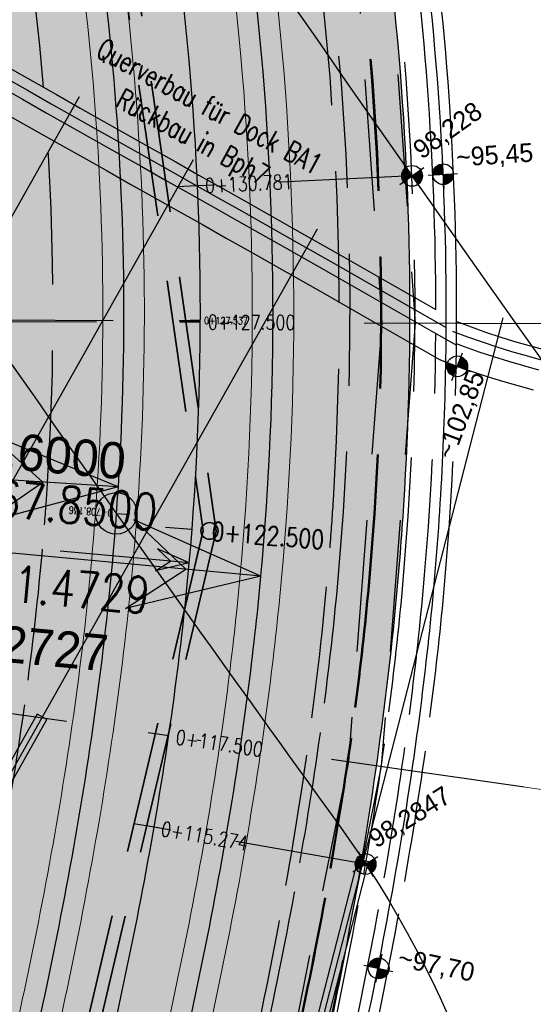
# Model space of a CAD drawing. Header units: metres. Extents: x 3458045 to 3462392, y 5482308 to 5484762.
# Tile 69 of 256: x 3459784 to 3459797, y 5483500 to 5483524. Entities that reach past the tile are written whole.
import ezdxf
from ezdxf.enums import TextEntityAlignment as Align

# ---------------------------------------------------------------- set-up
doc = ezdxf.new("R2010")
doc.units = ezdxf.units.M
for name, pattern in [('AUSGEZOGEN', [2, 1, 1]), ('STRICHPUNKT2', [12.7, 6.35, -3.175, 0, -3.175]), ('VERDECKT2', [4.7625, 3.175, -1.5875])]:
    doc.linetypes.add(name, pattern=pattern)
doc.layers.get('0').update_dxf_attribs({"linetype": 'CONTINUOUS'})
for name, color, linetype in [('SP_ACHSE_8559', 7, 'CONTINUOUS'), ('SP_ACHSE_8901', 7, 'CONTINUOUS'), ('SP_ACHSE_8911', 7, 'CONTINUOUS'), ('SP_AXIS', 7, 'CONTINUOUS'), ('SP_BAUGRUBE-ANKER', 211, 'AUSGEZOGEN'), ('SP_BAUGRUBE-TEXT', 210, 'AUSGEZOGEN'), ('SP_BAUGRUBE-VERBAU', 210, 'AUSGEZOGEN'), ('SP_Blockfugen', 2, 'STRICHPUNKT2'), ('SP_Entwässerung', 170, 'VERDECKT2'), ('SP_SOLID_Tunnelsohle_L7+8', 254, 'CONTINUOUS'), ('SP_StadtbahnFluchtweg', 1, 'CONTINUOUS'), ('SP_TrogTunnel-Bautoleranz', 160, 'VERDECKT2'), ('SP_Tunnelwand-POLYGONAL', 80, 'VERDECKT2'), ('SP_Tunnelwand_L7+8', 2, 'VERDECKT2'), ('SP_Vb_Planung', 10, 'CONTINUOUS'), ('SP_Verbau', 212, 'CONTINUOUS'), ('SP_VERM', 1, 'CONTINUOUS'), ('SP_VERM-VA-B44', 150, 'CONTINUOUS'), ('T__AXIS', 3, 'CONTINUOUS')]:
    doc.layers.add(name, color=color, linetype=linetype)
doc.layers.add('SP_HILF', color=6, linetype='CONTINUOUS', plot=False)
doc.styles.add('K_ISOCP', font='k_isocp.shx')
doc.styles.add('SIMPLEX8', font='simplexd.shx', dxfattribs={"width": 0.8})
doc.styles.add('SP_F', font='romans.shx', dxfattribs={"width": 0.7, "bigfont": 'sp_f.shx'})
doc.linetypes.add('EISENBAHN', pattern='A,0.15,[130,ltypeshp.shx,S=0.25,R=0,X=0,Y=0],0.15', length=0.3)
doc.linetypes.add('ZICKZACK', pattern='A,0.00254,-5.08,[131,ltypeshp.shx,S=5.08,R=0,X=-5.08,Y=0],-10.16,[131,ltypeshp.shx,S=5.08,R=180,X=5.08,Y=0],-5.08', length=20.32254)

# ---------------------------------------------------------------- blocks, each defined once
blk = doc.blocks.new('kmr_li')
at = {"color": 1, "linetype": 'Continuous'}
blk.add_line((0, 0), (0, 3.5714), dxfattribs=at)
at = {"color": 1}
for p, q in [((0, 0), (-0.3062, 0.9075)), ((-0.3062, 0.9075), (0, 0.5188)), ((0, 0), (0.3062, 0.9075)), ((0.3062, 0.9075), (0, 0.5188))]:
    blk.add_line(p, q, dxfattribs=at)
at = {"color": 1, "linetype": 'Continuous', "style": 'K_ISOCP'}
blk.add_attdef('STATION', text='', height=1, rotation=270.00006, dxfattribs=at).set_placement((0, 4.404), align=Align.MIDDLE_RIGHT)
blk.add_attdef('PARAUL', text='', height=1, rotation=270.00006, dxfattribs=at).set_placement((-0.5, 1), align=Align.TOP_RIGHT)
blk.add_attdef('PARAOL', text='', height=1, rotation=270.00006, dxfattribs=at).set_placement((0.5, 1), align=Align.BOTTOM_RIGHT)
blk = doc.blocks.new('kmr_re')
at = {"color": 1}
for p, q in [((0, 0), (-0.306221, -0.907473)), ((0, 0), (0.306221, -0.907473)), ((-0.306221, -0.907473), (0, -0.51875)), ((0.306221, -0.907473), (0, -0.51875))]:
    blk.add_line(p, q, dxfattribs=at)
at = {"color": 1, "linetype": 'Continuous'}
blk.add_line((0, 0), (0, -3.57143), dxfattribs=at)
at = {"color": 1, "linetype": 'Continuous', "style": 'K_ISOCP'}
blk.add_attdef('PARAUL', text='', height=1, rotation=270.0000584, dxfattribs=at).set_placement((-0.5, -1), align=Align.TOP_LEFT)
blk.add_attdef('PARAOL', text='', height=1, rotation=270.0000584, dxfattribs=at).set_placement((0.5, -1), align=Align.BOTTOM_LEFT)
blk.add_attdef('STATION', text='', height=1, rotation=270.0000584, dxfattribs=at).set_placement((0, -3.57143), align=Align.MIDDLE_LEFT)
blk = doc.blocks.new('kmr_i')
at = {"color": 1, "linetype": 'Continuous'}
blk.add_line((0, 0), (0, 1.416438), dxfattribs=at)
at = {"color": 1, "linetype": 'Continuous', "style": 'SIMPLEX8', "width": 0.8}
blk.add_attdef('STATION', text='', height=1, rotation=270.0000584, dxfattribs=at).set_placement((0, -0.50985), align=Align.MIDDLE_LEFT)
blk = doc.blocks.new('SOF_BEMSTR2')
at = {"color": 0, "linetype": 'ByBlock', "lineweight": -2}
for p, q in [((0, -20), (0, 8.5)), ((3.535, 3.535), (-3.535, -3.535)), ((-5, 0), (5, 0))]:
    blk.add_line(p, q, dxfattribs=at)
blk = doc.blocks.new('SOFI-HK', base_point=(0, 0.000969))
at = {"color": 0, "linetype": 'Continuous'}
for p, q in [((0, 0.139982), (0, -0.138069)), ((-0.145258, 0.000969), (0.139135, 0.000969))]:
    blk.add_line(p, q, dxfattribs=at)
at = {"color": 0, "linetype": 'Continuous', "const_width": 0.1}
for points in [[(0, 0.050969, 0.414214), (-0.05, 0.000969)], [(0.05, 0.000969, -0.414214), (0, -0.049031)]]:
    blk.add_lwpolyline(points, format="xyb", dxfattribs=at)
at = {"color": 0, "linetype": 'Continuous'}
blk.add_circle((0, 0.000969), 0.1, dxfattribs=at)
blk = doc.blocks.new('A$C288940E1')
at = {"layer": 'SP_Verbau'}
blk.add_line((0, 0), (-10.404, -4.692), dxfattribs=at)
blk.add_lwpolyline([(-10.435, -4.623), (-10.373, -4.76), (-6.905, -3.196), (-6.967, -3.059)], close=True, dxfattribs=at)

msp = doc.modelspace()

# ---------------------------------------------------------------- hatches: boundary and pattern name
at = {"layer": 'SP_SOLID_Tunnelsohle_L7+8'}
h = msp.add_hatch(color=256, dxfattribs=at)
h.dxf.hatch_style = 1
edge = h.paths.add_edge_path()
edge.add_arc((3458857.4544, 5483747.0655), 967.062, 344.1575234, 344.3872259)
edge.add_arc((3459473.9441, 5483574.7903), 326.954, 344.387226, 345.076333)
edge.add_arc((3459597.6475, 5483541.8207), 198.9324, 345.076333, 346.224846)
edge.add_arc((3459650.9358, 5483528.7563), 144.066, 346.224846, 347.832764)
edge.add_arc((3459680.7324, 5483522.3319), 113.5846, 347.832764, 349.90022)
edge.add_arc((3459699.8308, 5483518.93), 94.1856, 349.90022, 352.417547)
edge.add_arc((3459713.0579, 5483517.1693), 80.8418, 352.417547, 355.414439)
edge.add_arc((3459719.6894, 5483516.5932), 74.1855, 355.448462, 356.346692)
edge.add_arc((3459720.9584, 5483516.5061), 72.9136, 356.351432, 375.12014)
edge.add_arc((3459716.6802, 5483515.3015), 77.3579, 15.154925, 18.396868)
edge.add_arc((3459706.2115, 5483511.8197), 88.3904, 18.396868, 21.208821)
edge.add_arc((3459692.0649, 5483506.3301), 103.5648, 21.208821, 23.581379)
edge.add_arc((3459671.7932, 5483497.4815), 125.6835, 23.581379, 25.512141)
edge.add_arc((3459639.9853, 5483482.3016), 160.928, 25.512141, 27.001116)
edge.add_arc((3459718.8773, 5483524.65), 71.4345, 25.465137, 28.775179)
edge.add_arc((3459376.7002, 5483342.4929), 459.0716, 28.144677, 28.653199)
edge.add_arc((3459249.8469, 5483273.6151), 603.4176, 28.6167245, 28.7545471)
edge.add_line((3459778.8562, 5483563.8942), (3459778.5506, 5483564.8679))
edge.add_arc((3459246.486, 5483271.2535), 607.7024, 28.8916589, 28.9859415)
edge.add_line((3459778.0667, 5483565.7431), (3459768.6807, 5483560.5519))
edge.add_arc((3460160.896, 5483776.6646), 447.8142, 208.854995, 208.982431)
edge.add_line((3459769.1624, 5483559.6801), (3459769.8148, 5483558.9069))
edge.add_arc((3459249.8406, 5483273.6102), 593.0999, 28.6168449, 28.7524621, ccw=False)
edge.add_arc((3459440.8442, 5483377.5455), 375.6491, 28.04865, 28.653818, ccw=False)
edge.add_arc((3459582.0854, 5483452.7987), 215.6113, 27.001109, 28.04865, ccw=False)
edge.add_arc((3459639.9853, 5483482.3016), 150.628, 25.512141, 27.001109, ccw=False)
edge.add_arc((3459671.7932, 5483497.4815), 115.3835, 23.581379, 25.512141, ccw=False)
edge.add_arc((3459692.0649, 5483506.3301), 93.2648, 21.20882, 23.581379, ccw=False)
edge.add_arc((3459706.2115, 5483511.8197), 78.0904, 18.3967, 21.20882, ccw=False)
edge.add_arc((3459716.6813, 5483515.3019), 67.0567, 15.1549, 18.3967, ccw=False)
edge.add_arc((3459720.9787, 5483516.5082), 62.5934, -3.878778, 15.117461, ccw=False)
edge.add_arc((3459719.7195, 5483516.591), 63.8553, 355.448275, 356.123471, ccw=False)
edge.add_arc((3459713.1809, 5483517.1562), 70.4182, 352.431338, 355.41208, ccw=False)
edge.add_arc((3459699.8288, 5483518.9303), 83.8876, 349.900073, 352.431338, ccw=False)
edge.add_arc((3459680.7324, 5483522.3319), 103.2847, 347.832763, 349.900073, ccw=False)
edge.add_arc((3459650.9358, 5483528.7563), 133.766, 346.224846, 347.832763, ccw=False)
edge.add_arc((3459597.6475, 5483541.8207), 188.6324, 345.076333, 346.224846, ccw=False)
edge.add_arc((3459473.9441, 5483574.7903), 316.654, 344.387226, 345.076333, ccw=False)
edge.add_arc((3458857.4544, 5483747.0655), 956.762, 344.1575234, 344.3872258, ccw=False)
edge.add_line((3459777.8746, 5483485.8757), (3459768.1652, 5483451.5731))
edge.add_arc((3460235.8213, 5483318.7283), 486.1584, 164.142005, 164.465842)
edge.add_arc((3459925.9207, 5483404.8704), 164.5082, 164.465842, 165.436874)
edge.add_arc((3459863.548, 5483421.0744), 100.065, 165.436874, 167.055656)
edge.add_arc((3459836.6312, 5483427.2611), 72.4464, 167.055656, 169.321948)
edge.add_arc((3459825.5145, 5483429.4052), 61.1249, 169.36621, 170.436557)
edge.add_arc((3459822.8296, 5483429.8673), 58.4005, 170.446005, 171.374328)
edge.add_arc((3459822.827, 5483429.8675), 58.3979, 171.374105, 181.27373)
edge.add_line((3459764.4435, 5483428.5694), (3459763.7283, 5483428.5535))
edge.add_line((3459763.7283, 5483428.5535), (3459765.1423, 5483424.2417))
edge.add_line((3459765.1423, 5483424.2417), (3459773.0292, 5483411.4442))
edge.add_line((3459773.0292, 5483411.4442), (3459778.948, 5483417.0189))
edge.add_line((3459778.948, 5483417.0189), (3459775.6909, 5483420.4769))
edge.add_arc((3459821.7364, 5483429.9486), 47.0096, 170.06678, 191.62372, ccw=False)
edge.add_arc((3459825.0894, 5483429.4811), 50.3931, 169.37086, 170.20087, ccw=False)
edge.add_arc((3459836.6312, 5483427.2611), 62.1464, 167.055656, 169.321948, ccw=False)
edge.add_arc((3459863.548, 5483421.0744), 89.765, 165.436867, 167.055656, ccw=False)
edge.add_arc((3459925.9216, 5483404.8701), 154.2091, 164.465124, 165.436867, ccw=False)
edge.add_arc((3460237.4715, 5483318.2654), 477.5722, 164.141522, 164.465124, ccw=False)
edge.add_line((3459778.0759, 5483448.7679), (3459787.7833, 5483483.0639))

# ---------------------------------------------------------------- linework, layer by layer
at = {"layer": 'SP_ACHSE_8559'}
msp.add_lwpolyline([(3459737.3759, 5483588.9167, -0.0013218), (3459741.9888, 5483581.4736, -0.0004406), (3459746.5755, 5483574.0144, 0.000357), (3459752.2355, 5483564.8071, 0.0010709), (3459757.9218, 5483555.616, 0.0017848), (3459763.6606, 5483546.4576, 0.0024988), (3459769.4775, 5483537.3487, 0.0032127), (3459775.3981, 5483528.3069, 0.0012042), (3459777.3589, 5483525.3707, 0.00909), (3459792.1443, 5483504.1891, -0.6236806), (3459771.1027, 5483464.5224, -0.1187391)], format="xyb", dxfattribs=at)
at = {"layer": 'SP_ACHSE_8901'}
msp.add_lwpolyline([(3459663.5917, 5483703.287, -0.0763528), (3459773.4733, 5483559.3038, -0.0026415), (3459775.3741, 5483555.7812, -0.0045692), (3459777.2239, 5483552.2315, -0.0064969), (3459778.9947, 5483548.6418, -0.0084247), (3459780.6575, 5483545.0009, -0.0103526), (3459782.1824, 5483541.3003, -0.0122805), (3459783.5383, 5483537.5346, -0.0141346), (3459784.6877, 5483533.7213, -0.0820775), (3459786.8382, 5483512.3056, -0.0039193), (3459786.7627, 5483511.2537, -0.0130302), (3459786.3551, 5483507.4265, -0.0110254), (3459785.7638, 5483503.6231, -0.0090206), (3459785.0205, 5483499.8464, -0.007016), (3459784.1565, 5483496.0954, -0.0050114), (3459783.2025, 5483492.3662, -0.0030068), (3459782.1889, 5483488.6527, -0.0010023), (3459781.1454, 5483484.9475), (3459771.4367, 5483450.6471, 0.0014127)], format="xyb", dxfattribs=at)
at = {"layer": 'SP_ACHSE_8911'}
msp.add_lwpolyline([(3459779.9669, 5483401.3496, -0.1898543), (3459772.019, 5483438.2528, -0.0048267), (3459772.1981, 5483439.2782, -0.0102194), (3459772.7329, 5483441.8661, -0.0072994), (3459773.3582, 5483444.4337, -0.0043796), (3459774.0432, 5483446.9861, -0.0014599), (3459774.758, 5483449.5304), (3459784.8281, 5483485.1076, 0.0010135), (3459785.8599, 5483488.7717, 0.0030406), (3459786.8619, 5483492.4439, 0.0050678), (3459787.8042, 5483496.1319, 0.0070949), (3459788.6565, 5483499.8416, 0.0091222), (3459789.3881, 5483503.5769, 0.0111495), (3459789.9676, 5483507.3387, 0.0096243), (3459790.2818, 5483510.1571, 0.0966281), (3459787.5873, 5483536.6729, 0.005752), (3459787.0914, 5483538.2453, 0.0123927), (3459785.7657, 5483541.9647, 0.0104385), (3459784.2716, 5483545.6199, 0.0084844), (3459782.6402, 5483549.216, 0.0065303), (3459780.9016, 5483552.7616, 0.0045764), (3459779.0846, 5483556.2677, 0.0026224), (3459777.2173, 5483559.7474, 0.0769413), (3459666.0197, 5483705.8087)], format="xyb", dxfattribs=at)
at = {"layer": 'SP_AXIS'}
for points in [[(3459779.9669, 5483401.3496, -0.1898543), (3459772.019, 5483438.2528, -0.0048267), (3459772.1981, 5483439.2782, -0.0102194), (3459772.7329, 5483441.8661, -0.0072994), (3459773.3582, 5483444.4337, -0.0043796), (3459774.0432, 5483446.9861, -0.0014599), (3459774.758, 5483449.5304), (3459784.8281, 5483485.1076, 0.0010135), (3459785.8599, 5483488.7717, 0.0030406), (3459786.8619, 5483492.4439, 0.0050678), (3459787.8042, 5483496.1319, 0.0070949), (3459788.6565, 5483499.8416, 0.0091222), (3459789.3881, 5483503.5769, 0.0111495), (3459789.9676, 5483507.3387, 0.0096243), (3459790.2818, 5483510.1571, 0.0966281), (3459787.5873, 5483536.6729, 0.005752), (3459787.0914, 5483538.2453, 0.0123927), (3459785.7657, 5483541.9647, 0.0104385), (3459784.2716, 5483545.6199, 0.0084844), (3459782.6402, 5483549.216, 0.0065303), (3459780.9016, 5483552.7616, 0.0045764), (3459779.0846, 5483556.2677, 0.0026224), (3459777.2173, 5483559.7474, 0.0769413), (3459666.0197, 5483705.8087)], [(3459663.5917, 5483703.287, -0.0763528), (3459773.4733, 5483559.3038, -0.0026415), (3459775.3741, 5483555.7812, -0.0045692), (3459777.2239, 5483552.2315, -0.0064969), (3459778.9947, 5483548.6418, -0.0084247), (3459780.6575, 5483545.0009, -0.0103526), (3459782.1824, 5483541.3003, -0.0122805), (3459783.5383, 5483537.5346, -0.0141346), (3459784.6877, 5483533.7213, -0.0820775), (3459786.8382, 5483512.3056, -0.0039193), (3459786.7627, 5483511.2537, -0.0130302), (3459786.3551, 5483507.4265, -0.0110254), (3459785.7638, 5483503.6231, -0.0090206), (3459785.0205, 5483499.8464, -0.007016), (3459784.1565, 5483496.0954, -0.0050114), (3459783.2025, 5483492.3662, -0.0030068), (3459782.1889, 5483488.6527, -0.0010023), (3459781.1454, 5483484.9475), (3459771.4367, 5483450.6471, 0.0014127)], [(3459751.0056, 5483586.8549, -0.0004357), (3459755.6442, 5483579.3114, 0.0003596), (3459761.2625, 5483570.1726, 0.0010789), (3459766.9071, 5483561.05, 0.0017982), (3459772.6041, 5483551.96, 0.0025175), (3459778.3793, 5483542.9196, 0.0032367), (3459784.2581, 5483533.9462, 0.0012132), (3459786.2052, 5483531.0326, 0.0550745), (3459885.4353, 5483413.6014, -0.0246156), (3459912.6205, 5483385.1364, -0.0008768), (3459913.5588, 5483384.0479, -0.0037507), (3459918.2074, 5483378.5492, -0.002679), (3459922.785, 5483372.9911, -0.0016074), (3459927.3148, 5483367.3939, -0.0005358), (3459931.8205, 5483361.7774, 0.0005358), (3459936.3262, 5483356.161, 0.0009761), (3459939.4013, 5483352.3529, 0.0064816), (3459955.9914, 5483332.4309), (3459959.947, 5483327.8043)]]:
    msp.add_lwpolyline(points, format="xyb", dxfattribs=at)
at = {"layer": 'SP_BAUGRUBE-VERBAU', "linetype": 'ZICKZACK', "ltscale": 0.2, "flags": 128}
for points in [[(3459745.6584, 5483654.4313), (3459818.3908, 5483545.3716), (3459818.6013, 5483545.0496), (3459818.7986, 5483544.7347), (3459818.99, 5483544.4163), (3459819.1753, 5483544.0942), (3459819.3545, 5483543.7688), (3459819.5275, 5483543.44), (3459819.6943, 5483543.108), (3459819.8548, 5483542.7729), (3459820.009, 5483542.4348), (3459820.1568, 5483542.0939), (3459820.2981, 5483541.7503), (3459820.4329, 5483541.4041), (3459820.5612, 5483541.0554), (3459820.6829, 5483540.7043), (3459820.7979, 5483540.351), (3459820.9062, 5483539.9956), (3459821.0078, 5483539.6383), (3459821.1027, 5483539.279), (3459821.1908, 5483538.9181), (3459821.272, 5483538.5555), (3459821.3464, 5483538.1915), (3459821.414, 5483537.8261), (3459821.4746, 5483537.4596), (3459821.5283, 5483537.0919), (3459821.5751, 5483536.7233), (3459821.6149, 5483536.3539), (3459821.6477, 5483535.9838), (3459821.6735, 5483535.6132), (3459821.6924, 5483535.2421), (3459821.7042, 5483534.8708), (3459821.7091, 5483534.4992), (3459821.7069, 5483534.1277), (3459821.6978, 5483533.7563), (3459821.6816, 5483533.3851), (3459821.6585, 5483533.0143), (3459821.6283, 5483532.6439), (3459821.5912, 5483532.2742), (3459821.5471, 5483531.9053), (3459821.4961, 5483531.5373), (3459821.4381, 5483531.1703), (3459821.3732, 5483530.8045), (3459821.3015, 5483530.4399), (3459821.2228, 5483530.0768), (3459821.1374, 5483529.7152), (3459821.0451, 5483529.3553), (3459820.9461, 5483528.9972), (3459820.8403, 5483528.641), (3459820.7279, 5483528.2869), (3459820.6088, 5483527.935), (3459820.483, 5483527.5853), (3459820.3507, 5483527.2381), (3459820.2119, 5483526.8935), (3459820.0666, 5483526.5515), (3459819.9149, 5483526.2124), (3459819.7568, 5483525.8761), (3459819.5924, 5483525.5429), (3459819.4218, 5483525.2129), (3459819.2449, 5483524.8861), (3459819.0619, 5483524.5628), (3459818.8729, 5483524.2429), (3459818.6779, 5483523.9267), (3459818.4769, 5483523.6142), (3459818.2701, 5483523.3055), (3459818.0575, 5483523.0008), (3459817.8392, 5483522.7001), (3459817.6152, 5483522.4037), (3459817.3857, 5483522.1115), (3459817.1508, 5483521.8237), (3459816.9104, 5483521.5403), (3459816.6648, 5483521.2616), (3459816.4139, 5483520.9875), (3459816.158, 5483520.7182), (3459815.8969, 5483520.4538), (3459815.631, 5483520.1943), (3459815.3602, 5483519.9399), (3459815.0847, 5483519.6907), (3459814.8045, 5483519.4467), (3459814.5197, 5483519.208), (3459814.2305, 5483518.9747), (3459813.937, 5483518.7469), (3459813.6392, 5483518.5248), (3459813.3373, 5483518.3082), (3459813.0313, 5483518.0974), (3459812.7214, 5483517.8924), (3459812.4078, 5483517.6933), (3459812.0904, 5483517.5001), (3459811.7694, 5483517.3129), (3459811.445, 5483517.1319), (3459811.1172, 5483516.9569), (3459810.7862, 5483516.7882), (3459810.452, 5483516.6258), (3459810.1148, 5483516.4697), (3459809.7748, 5483516.32), (3459809.432, 5483516.1767), (3459809.0865, 5483516.0399), (3459808.7386, 5483515.9096), (3459808.3882, 5483515.7859), (3459808.0356, 5483515.6689), (3459807.6808, 5483515.5585), (3459807.324, 5483515.4548), (3459806.9653, 5483515.3579), (3459806.6049, 5483515.2678), (3459806.2428, 5483515.1844), (3459805.8792, 5483515.108), (3459805.5143, 5483515.0383), (3459805.1481, 5483514.9756), (3459804.7807, 5483514.9198), (3459804.4124, 5483514.8709), (3459804.0432, 5483514.829), (3459803.6733, 5483514.7941), (3459803.3028, 5483514.7661), (3459802.9319, 5483514.7451), (3459802.5606, 5483514.7311), (3459802.1891, 5483514.7241), (3459801.8176, 5483514.7242), (3459801.4461, 5483514.7312), (3459801.0748, 5483514.7452), (3459800.7039, 5483514.7663), (3459800.3334, 5483514.7943), (3459799.9635, 5483514.8293), (3459799.5943, 5483514.8713), (3459799.226, 5483514.9202), (3459798.8587, 5483514.976), (3459798.4925, 5483515.0388), (3459798.1275, 5483515.1085), (3459797.7639, 5483515.185), (3459797.4019, 5483515.2684), (3459797.0414, 5483515.3586), (3459796.6828, 5483515.4556), (3459796.326, 5483515.5593), (3459795.9712, 5483515.6697), (3459795.6186, 5483515.7868), (3459795.2683, 5483515.9105), (3459794.9203, 5483516.0408), (3459794.9048, 5483516.047)], [(3459782.4428, 5483523.1172), (3459782.9553, 5483522.8232), (3459783.5217, 5483522.4995), (3459784.0894, 5483522.1762), (3459784.658, 5483521.8533), (3459785.2294, 5483521.5298), (3459785.7997, 5483521.2074), (3459786.371, 5483520.8852), (3459786.943, 5483520.5628), (3459787.5159, 5483520.2403), (3459788.0895, 5483519.9176), (3459788.6637, 5483519.5945), (3459789.2385, 5483519.2709), (3459789.8139, 5483518.9467), (3459790.3897, 5483518.6219), (3459790.9684, 5483518.2948), (3459792.1476, 5483517.6263), (3459793.3266, 5483516.955), (3459794.7463, 5483516.143)]]:
    msp.add_lwpolyline(points, dxfattribs=at)
at = {"layer": 'SP_BAUGRUBE-VERBAU', "linetype": 'ZICKZACK', "ltscale": 0.2}
msp.add_lwpolyline([(3459794.7443, 5483515.8551, 0.0758382), (3459791.5833, 5483537.8824, 0.005752), (3459791.0583, 5483539.5469, 0.0123927), (3459789.6624, 5483543.4634, 0.0104385), (3459788.1024, 5483547.2799, 0.0084844), (3459786.4125, 5483551.0051, 0.0065303), (3459784.6258, 5483554.6486, 0.0045785), (3459782.7727, 5483558.2243, -0.0132202), (3459780.8857, 5483561.8822, 0.0174348), (3459778.7044, 5483566.1385, 0.0174348)], format="xyb", dxfattribs=at)
at = {"layer": 'SP_BAUGRUBE-VERBAU'}
for points in [[(3459794.9929, 5483515.7122, 0.076316), (3459791.8226, 5483537.9549, 0.005752), (3459791.2958, 5483539.6248, 0.0123927), (3459789.8958, 5483543.5531, 0.0104385), (3459788.3318, 5483547.3793, 0.0084844), (3459786.6383, 5483551.1122, 0.0065303), (3459784.8488, 5483554.7616, 0.0045807), (3459782.9927, 5483558.343, -0.013222), (3459781.1114, 5483561.9897, 0.0174298), (3459778.9228, 5483566.2602, 0.0174298)], [(3459794.4971, 5483516.5735, 0.0733897), (3459791.344, 5483537.81, 0.005752), (3459790.8207, 5483539.469, 0.0123927), (3459789.4291, 5483543.3736, 0.0104385), (3459787.873, 5483547.1805, 0.0084844), (3459786.1866, 5483550.8979, 0.0065303), (3459784.4028, 5483554.5356, 0.0045764), (3459782.5527, 5483558.1055, -0.0132185), (3459780.66, 5483561.7748, 0.0174399), (3459778.486, 5483566.0168, 0.0011854)]]:
    msp.add_lwpolyline(points, format="xyb", dxfattribs=at)
for points in [[(3459779.1883, 5483524.1414), (3459780.3183, 5483523.4799), (3459781.4524, 5483522.8221), (3459782.0162, 5483522.4972), (3459782.5826, 5483522.1723), (3459783.1501, 5483521.848), (3459783.7186, 5483521.5243), (3459784.2881, 5483521.2009), (3459784.8598, 5483520.8772), (3459785.4307, 5483520.5545), (3459786.0024, 5483520.232), (3459786.5749, 5483519.9094), (3459787.148, 5483519.5868), (3459787.7217, 5483519.264), (3459788.2959, 5483518.9408), (3459788.8706, 5483518.6173), (3459789.4458, 5483518.2933), (3459790.0212, 5483517.9686), (3459790.599, 5483517.6421), (3459791.7772, 5483516.9742), (3459792.9549, 5483516.3036), (3459794.1314, 5483515.6306), (3459794.6017, 5483515.3604)], [(3459782.6776, 5483523.2707), (3459783.0795, 5483523.0402), (3459783.6456, 5483522.7167), (3459784.2129, 5483522.3936), (3459784.7814, 5483522.0708), (3459785.3526, 5483521.7473), (3459785.9227, 5483521.4251), (3459786.4938, 5483521.1029), (3459787.0658, 5483520.7806), (3459787.6385, 5483520.4582), (3459788.2121, 5483520.1355), (3459788.7863, 5483519.8123), (3459789.3612, 5483519.4887), (3459789.9366, 5483519.1645), (3459790.5126, 5483518.8396), (3459791.0916, 5483518.5124), (3459792.2711, 5483517.8437), (3459793.4506, 5483517.1721), (3459794.4971, 5483516.5735)], [(3459782.2078, 5483522.9639), (3459782.2654, 5483522.9307), (3459782.8311, 5483522.6062), (3459783.3979, 5483522.2823), (3459783.9658, 5483521.9589), (3459784.5347, 5483521.6359), (3459785.1062, 5483521.3122), (3459785.6767, 5483520.9898), (3459786.2481, 5483520.6674), (3459786.8203, 5483520.345), (3459787.3933, 5483520.0225), (3459787.9669, 5483519.6997), (3459788.5411, 5483519.3766), (3459789.1159, 5483519.053), (3459789.6912, 5483518.7289), (3459790.2669, 5483518.4041), (3459790.8453, 5483518.0773), (3459792.0241, 5483517.409), (3459793.2027, 5483516.7379), (3459794.3801, 5483516.0644), (3459794.9929, 5483515.7122)], [(3459797.1044, 5483515.6006), (3459796.7503, 5483515.6963), (3459796.398, 5483515.7987), (3459796.0478, 5483515.9077), (3459795.6996, 5483516.0233), (3459795.3538, 5483516.1455), (3459795.0102, 5483516.2741), (3459794.9968, 5483516.2794)], [(3459796.9785, 5483515.1167), (3459796.6152, 5483515.2149), (3459796.2539, 5483515.3199), (3459795.8947, 5483515.4317), (3459795.5376, 5483515.5503), (3459795.1828, 5483515.6756), (3459794.9933, 5483515.7466)], [(3459796.8525, 5483514.6328), (3459796.4802, 5483514.7334), (3459796.1098, 5483514.8411), (3459795.7416, 5483514.9557), (3459795.3755, 5483515.0773), (3459795.0119, 5483515.2057), (3459794.6507, 5483515.341), (3459794.6017, 5483515.3604)]]:
    msp.add_lwpolyline(points, dxfattribs=at)
at = {"layer": 'SP_BAUGRUBE-VERBAU', "linetype": 'VERDECKT2'}
for points in [[(3459783.7883, 5483467.0223), (3459788.6048, 5483484.0387, 0.0010135), (3459789.6401, 5483487.7155, 0.0030406), (3459790.6547, 5483491.4337, 0.0050678), (3459791.6167, 5483495.1988, 0.0070949), (3459792.4939, 5483499.0171, 0.0091222), (3459793.253, 5483502.8929, 0.0111495), (3459793.8592, 5483506.8277, 0.0096243), (3459794.1903, 5483509.7974, 0.0211177), (3459794.4954, 5483515.9981, 0.005752)], [(3459784.2694, 5483466.8861), (3459789.0859, 5483483.9025, 0.0010135), (3459790.1217, 5483487.5809, 0.0030406), (3459791.1378, 5483491.3051, 0.0050678), (3459792.1024, 5483495.0799, 0.0070949), (3459792.9828, 5483498.912, 0.0091222), (3459793.7454, 5483502.8058, 0.0111495), (3459794.355, 5483506.7626, 0.0096243), (3459794.6882, 5483509.7516, 0.0211177), (3459794.9954, 5483515.9947, 0.0211177)]]:
    msp.add_lwpolyline(points, format="xyb", dxfattribs=at)
at = {"layer": 'SP_BAUGRUBE-VERBAU', "linetype": 'ZICKZACK', "ltscale": 0.2, "flags": 128}
msp.add_lwpolyline([(3459784.0288, 5483466.9542), (3459788.8453, 5483483.9706, 0.0010135), (3459789.8809, 5483487.6482, 0.0030406), (3459790.8963, 5483491.3694, 0.0050678), (3459791.8595, 5483495.1394, 0.0070949), (3459792.7384, 5483498.9646, 0.0091222), (3459793.4992, 5483502.8494, 0.0111495), (3459794.1071, 5483506.7952, 0.0096243), (3459794.4392, 5483509.7745, 0.0211177), (3459794.7454, 5483515.9964, 0.0211177)], format="xyb", dxfattribs=at)
at = {"layer": 'SP_Blockfugen'}
for p, q in [((3459779.9718, 5483516.3014), (3459797.4709, 5483516.2409)), ((3459779.3073, 5483507.5605), (3459796.6304, 5483505.0824))]:
    msp.add_line(p, q, dxfattribs=at)
at = {"layer": 'SP_Entwässerung'}
for p, q in [((3459784.9125, 5483540.9257), (3459789.2029, 5483511.2362)), ((3459784.6074, 5483540.8275), (3459788.8816, 5483511.2505)), ((3459784.6151, 5483540.83), (3459788.8897, 5483511.2501)), ((3459784.9047, 5483540.9232), (3459789.1948, 5483511.2366)), ((3459788.8816, 5483511.2505), (3459781.9879, 5483482.0782)), ((3459788.8897, 5483511.2501), (3459781.9956, 5483482.0762)), ((3459789.1948, 5483511.2366), (3459782.2861, 5483482.0011)), ((3459789.2029, 5483511.2362), (3459782.2939, 5483481.9991))]:
    msp.add_line(p, q, dxfattribs=at)
at = {"layer": 'SP_Entwässerung', "linetype": 'Continuous'}
for radius in [0.208, 0.2]:
    msp.add_circle((3459789.0423, 5483511.2434), radius, dxfattribs=at)
at = {"layer": 'SP_HILF'}
msp.add_lwpolyline([(3459778.0759, 5483448.7679), (3459787.7833, 5483483.0639, 0.0010023), (3459788.8343, 5483486.7957, 0.0030068), (3459789.8698, 5483490.5892, 0.0050114), (3459790.8581, 5483494.4524, 0.007016), (3459791.7655, 5483498.3921, 0.0090212), (3459792.5569, 5483502.4133, 0.0109844), (3459793.1929, 5483506.502, 0.0130772), (3459793.641, 5483510.7061, 0.0039193), (3459793.7242, 5483511.8662, 0.0820775), (3459791.3478, 5483535.5252, 0.0141466)], format="xyb", dxfattribs=at)
msp.add_circle((3459786.7942, 5483511.6656), 0.5, dxfattribs=at)
at = {"layer": 'SP_StadtbahnFluchtweg', "linetype": 'VERDECKT2'}
for points in [[(3459776.1649, 5483565.2015, -0.0016155), (3459778.0381, 5483561.7943, -0.0026415), (3459779.9634, 5483558.2263, -0.0045692), (3459781.8571, 5483554.5923, -0.0064969), (3459783.6876, 5483550.8815, -0.0084247), (3459785.4233, 5483547.0812, -0.0103526), (3459787.0302, 5483543.1815, -0.0122805), (3459788.4726, 5483539.1755, -0.0141346), (3459789.7069, 5483535.0808, -0.0820775), (3459792.0276, 5483511.9744, -0.0039193), (3459791.9463, 5483510.841, -0.0130302), (3459791.5097, 5483506.741, -0.0110254), (3459790.8832, 5483502.7112, -0.0090206), (3459790.1037, 5483498.7504, -0.007016), (3459789.207, 5483494.8572, -0.0050114), (3459788.2271, 5483491.027, -0.0030068), (3459787.197, 5483487.2532, -0.0010023), (3459786.1479, 5483483.5279), (3459776.4401, 5483449.2308, 0.0014127)], [(3459770.131, 5483561.8546, -0.001614), (3459771.981, 5483558.4896, -0.0026415), (3459773.8738, 5483554.9818, -0.0045692), (3459775.7092, 5483551.4597, -0.0064969), (3459777.4604, 5483547.9096, -0.0084247), (3459779.0995, 5483544.3209, -0.0103526), (3459780.5976, 5483540.6853, -0.0122805), (3459781.9251, 5483536.9981, -0.0141346), (3459783.0468, 5483533.2769, -0.0820775), (3459785.1416, 5483512.4138, -0.0039193), (3459785.0681, 5483511.3886, -0.0130302), (3459784.6699, 5483507.6505, -0.0110254), (3459784.0901, 5483503.9212, -0.0090206), (3459783.3587, 5483500.2047, -0.007016), (3459782.5054, 5483496.5002, -0.0050114), (3459781.5599, 5483492.804, -0.0030068), (3459780.5516, 5483489.1103, -0.0010023), (3459779.51, 5483485.4116), (3459769.8009, 5483451.1101, 0.0014127)]]:
    msp.add_lwpolyline(points, format="xyb", dxfattribs=at)
at = {"layer": 'SP_TrogTunnel-Bautoleranz'}
msp.add_lwpolyline([(3459776.3855, 5483414.6053, -0.1208338), (3459774.5845, 5483437.8306, -0.0048267), (3459774.7549, 5483438.8062, -0.0102194), (3459775.2678, 5483441.2879, -0.0072994), (3459775.8751, 5483443.7818, -0.0043796), (3459776.5483, 5483446.2902, -0.0014599), (3459777.259, 5483448.8198), (3459787.3299, 5483484.3995, 0.0010135), (3459788.364, 5483488.072, 0.0030406), (3459789.3743, 5483491.7747, 0.0050678), (3459790.3297, 5483495.5138, 0.0070949), (3459791.1985, 5483499.2954, 0.0091222), (3459791.9483, 5483503.1238, 0.0111495), (3459792.5455, 5483507.0002, 0.0096243), (3459792.8708, 5483509.9188, 0.0966281), (3459790.0758, 5483537.4262, 0.005752), (3459789.5618, 5483539.0559, 0.0123927), (3459788.1924, 5483542.898, 0.0104385), (3459786.6572, 5483546.6537, 0.0084844), (3459784.9894, 5483550.3301, 0.0065303), (3459783.2208, 5483553.9367, 0.0045764), (3459781.3819, 5483557.4851, 0.0026224), (3459779.5017, 5483560.9888, 0.0020183), (3459777.1644, 5483565.2555)], format="xyb", dxfattribs=at)
at = {"layer": 'SP_Tunnelwand-POLYGONAL'}
for points in [[(3459790.9503, 5483537.3753), (3459793.2448, 5483526.9794), (3459793.9989, 5483516.2532), (3459793.1825, 5483505.5799), (3459791.1294, 5483495.3096), (3459788.487, 5483485.4589)], [(3459790.1691, 5483537.2029), (3459792.4509, 5483526.8645), (3459793.1968, 5483516.2557), (3459792.3886, 5483505.6892), (3459790.35, 5483495.4919), (3459787.7143, 5483485.6661)]]:
    msp.add_lwpolyline(points, dxfattribs=at)
at = {"layer": 'SP_Tunnelwand_L7+8'}
for points in [[(3459773.8543, 5483437.9507, -0.0048267), (3459774.0272, 5483438.9405, -0.0102194), (3459774.5464, 5483441.4524, -0.0072994), (3459775.1587, 5483443.9673, -0.0043796), (3459775.8353, 5483446.4883, -0.0014599), (3459776.5472, 5483449.0221), (3459786.6178, 5483484.6011, 0.0010135), (3459787.6513, 5483488.2711, 0.0030406), (3459788.6592, 5483491.9652, 0.0050678), (3459789.6109, 5483495.6897, 0.0070949), (3459790.475, 5483499.4509, 0.0091222), (3459791.2196, 5483503.2528, 0.0111495), (3459791.8118, 5483507.0966, 0.0096243), (3459792.134, 5483509.9866, 0.0966281), (3459789.3676, 5483537.2118, 0.005752), (3459788.8587, 5483538.8251, 0.0123927), (3459787.5017, 5483542.6324, 0.0104385), (3459785.9782, 5483546.3594, 0.0084844), (3459784.3208, 5483550.013, 0.0065303), (3459782.5607, 5483553.6022, 0.0045764), (3459780.7281, 5483557.1386, 0.0026224), (3459778.8515, 5483560.6355, 0.0769413), (3459667.3099, 5483707.1486), (3459482.1353, 5483885.4597, 0.0146052)], [(3459775.7568, 5483416.7607, -0.1092003), (3459774.6091, 5483437.8265, -0.0048267), (3459774.7795, 5483438.8016, -0.0102194), (3459775.2922, 5483441.2823, -0.0072994), (3459775.8993, 5483443.7755, -0.0043796), (3459776.5724, 5483446.2835, -0.0014599), (3459777.2831, 5483448.813), (3459787.3539, 5483484.3927, 0.0010135), (3459788.3881, 5483488.0653, 0.0030406), (3459789.3985, 5483491.7683, 0.0050678), (3459790.354, 5483495.5078, 0.0070949), (3459791.223, 5483499.2902, 0.0091222), (3459791.9729, 5483503.1195, 0.0111495), (3459792.5703, 5483506.997, 0.0096243), (3459792.8957, 5483509.9165, 0.0966281), (3459790.0998, 5483537.4334, 0.005752), (3459789.5855, 5483539.0637, 0.0123927), (3459788.2157, 5483542.907, 0.0104385), (3459786.6802, 5483546.6636, 0.0084844), (3459785.012, 5483550.3409, 0.0065303), (3459783.2431, 5483553.948, 0.0045764), (3459781.404, 5483557.4968, 0.0026224), (3459779.5237, 5483561.0007, 0.0020142), (3459777.1912, 5483565.2588)], [(3459775.6909, 5483420.4769, -0.0902889), (3459775.3985, 5483437.6966, -0.0048267), (3459775.5662, 5483438.6564, -0.0102194), (3459776.0722, 5483441.1044, -0.0072994), (3459776.6737, 5483443.5749, -0.0043796), (3459777.3432, 5483446.0694, -0.0014599), (3459778.0526, 5483448.5944), (3459788.1237, 5483484.1749, 0.0010135), (3459789.1586, 5483487.85, 0.0030406), (3459790.1715, 5483491.5624, 0.0050678), (3459791.131, 5483495.3176, 0.0070949), (3459792.0051, 5483499.1221, 0.0091222), (3459792.7607, 5483502.9801, 0.0111495), (3459793.3635, 5483506.8928, 0.0096243), (3459793.6924, 5483509.8432, 0.0966281), (3459790.8655, 5483537.6652, 0.005752), (3459790.3457, 5483539.3131, 0.0123927), (3459788.9624, 5483543.1942, 0.0104385), (3459787.4142, 5483546.9817, 0.0084844), (3459785.7348, 5483550.6837, 0.0065303), (3459783.9568, 5483554.3096, 0.0045764), (3459782.1109, 5483557.8714, 0.0026224), (3459780.2266, 5483561.3827, 0.0011854), (3459778.8562, 5483563.8942)]]:
    msp.add_lwpolyline(points, format="xyb", dxfattribs=at)
at = {"layer": 'SP_Vb_Planung', "linetype": 'AUSGEZOGEN', "lineweight": 13, "ltscale": 13}
for points in [[(3459780.3831, 5483401.6267, -0.1898543), (3459772.5124, 5483438.1716, -0.0048267), (3459772.6898, 5483439.1874, -0.0102194), (3459773.2204, 5483441.7549, -0.0072994), (3459773.8422, 5483444.3083, -0.0043796), (3459774.525, 5483446.8523, -0.0014599), (3459775.239, 5483449.3937), (3459785.3092, 5483484.9715, 0.0010135), (3459786.3415, 5483488.6371, 0.0030406), (3459787.3451, 5483492.3152, 0.0050678), (3459788.2899, 5483496.013, 0.0070949), (3459789.1454, 5483499.7366, 0.0091222), (3459789.8804, 5483503.4898, 0.0111495), (3459790.4634, 5483507.2736, 0.0096243), (3459790.7797, 5483510.1112, 0.0966281), (3459788.0659, 5483536.8178, 0.005752), (3459787.5665, 5483538.4011, 0.0123927), (3459786.2324, 5483542.1442, 0.0104385), (3459784.7304, 5483545.8187, 0.0084844), (3459783.092, 5483549.4303, 0.0065303), (3459781.3476, 5483552.9876, 0.0045764), (3459779.5264, 5483556.5018, 0.0026224), (3459777.6566, 5483559.9861, 0.0769413), (3459666.3666, 5483706.1689)], [(3459779.5507, 5483401.0725, -0.1898543), (3459771.5256, 5483438.334, -0.0048267), (3459771.7064, 5483439.369, -0.0102194), (3459772.2455, 5483441.9773, -0.0072994), (3459772.8741, 5483444.5591, -0.0043796), (3459773.5614, 5483447.1199, -0.0014599), (3459774.277, 5483449.667), (3459784.347, 5483485.2438, 0.0010135), (3459785.3783, 5483488.9062, 0.0030406), (3459786.3787, 5483492.5726, 0.0050678), (3459787.3185, 5483496.2507, 0.0070949), (3459788.1677, 5483499.9466, 0.0091222), (3459788.8957, 5483503.664, 0.0111495), (3459789.4719, 5483507.4038, 0.0096243), (3459789.7839, 5483510.2029, 0.0966281), (3459787.1088, 5483536.5281, 0.005752), (3459786.6163, 5483538.0894, 0.0123927), (3459785.299, 5483541.7852, 0.0104385), (3459783.8128, 5483545.4211, 0.0084844), (3459782.1884, 5483549.0017, 0.0065303), (3459780.4555, 5483552.5356, 0.0045764), (3459778.6428, 5483556.0336, 0.0026224), (3459776.7779, 5483559.5086, 0.0769413), (3459665.6729, 5483705.4486)], [(3459663.9385, 5483703.6472, -0.0763528), (3459773.9123, 5483559.5433, -0.0026415), (3459775.8154, 5483556.0163, -0.0045692), (3459777.6694, 5483552.4585, -0.0064969), (3459779.4459, 5483548.8571, -0.0084247), (3459781.1157, 5483545.201, -0.0103526), (3459782.6485, 5483541.4812, -0.0122805), (3459784.0127, 5483537.6924, -0.0141346), (3459785.1703, 5483533.852, -0.0820775), (3459787.3372, 5483512.2737, -0.0039193), (3459787.2612, 5483511.214, -0.0130302), (3459786.8507, 5483507.3606, -0.0110254), (3459786.256, 5483503.5354, -0.0090206), (3459785.5093, 5483499.741, -0.007016), (3459784.6421, 5483495.9763, -0.0050114), (3459783.6857, 5483492.2374, -0.0030068), (3459782.6704, 5483488.5182, -0.0010023), (3459781.6264, 5483484.811), (3459771.9178, 5483450.5109, 0.0014127)], [(3459663.2449, 5483702.9268, -0.0763528), (3459773.0344, 5483559.0643, -0.0026415), (3459774.9329, 5483555.546, -0.0045692), (3459776.7784, 5483552.0045, -0.0064969), (3459778.5434, 5483548.4264, -0.0084247), (3459780.1992, 5483544.8009, -0.0103526), (3459781.7163, 5483541.1194, -0.0122805), (3459783.0638, 5483537.3768, -0.0141346), (3459784.2051, 5483533.5906, -0.0820775), (3459786.3392, 5483512.3374, -0.0039193), (3459786.2643, 5483511.2934, -0.0130302), (3459785.8594, 5483507.4924, -0.0110254), (3459785.2715, 5483503.7108, -0.0090206), (3459784.5318, 5483499.9518, -0.007016), (3459783.6709, 5483496.2145, -0.0050114), (3459782.7194, 5483492.495, -0.0030068), (3459781.7073, 5483488.7873, -0.0010023), (3459780.6644, 5483485.084), (3459770.9556, 5483450.7832, 0.0014127)]]:
    msp.add_lwpolyline(points, format="xyb", dxfattribs=at)
at = {"layer": 'SP_Vb_Planung', "linetype": 'EISENBAHN', "lineweight": 13, "ltscale": 13}
for points in [[(3459779.9669, 5483401.3496, -0.1898543), (3459772.019, 5483438.2528, -0.0048267), (3459772.1981, 5483439.2782, -0.0102194), (3459772.7329, 5483441.8661, -0.0072994), (3459773.3582, 5483444.4337, -0.0043796), (3459774.0432, 5483446.9861, -0.0014599), (3459774.758, 5483449.5304), (3459784.8281, 5483485.1076, 0.0010135), (3459785.8599, 5483488.7717, 0.0030406), (3459786.8619, 5483492.4439, 0.0050678), (3459787.8042, 5483496.1319, 0.0070949), (3459788.6565, 5483499.8416, 0.0091222), (3459789.3881, 5483503.5769, 0.0111495), (3459789.9676, 5483507.3387, 0.0096243), (3459790.2818, 5483510.1571, 0.0966281), (3459787.5873, 5483536.6729, 0.005752), (3459787.0914, 5483538.2453, 0.0123927), (3459785.7657, 5483541.9647, 0.0104385), (3459784.2716, 5483545.6199, 0.0084844), (3459782.6402, 5483549.216, 0.0065303), (3459780.9016, 5483552.7616, 0.0045764), (3459779.0846, 5483556.2677, 0.0026224), (3459777.2173, 5483559.7474, 0.0769413), (3459666.0197, 5483705.8087)], [(3459663.5917, 5483703.287, -0.0763528), (3459773.4733, 5483559.3038, -0.0026415), (3459775.3741, 5483555.7812, -0.0045692), (3459777.2239, 5483552.2315, -0.0064969), (3459778.9947, 5483548.6418, -0.0084247), (3459780.6575, 5483545.0009, -0.0103526), (3459782.1824, 5483541.3003, -0.0122805), (3459783.5383, 5483537.5346, -0.0141346), (3459784.6877, 5483533.7213, -0.0820775), (3459786.8382, 5483512.3056, -0.0039193), (3459786.7627, 5483511.2537, -0.0130302), (3459786.3551, 5483507.4265, -0.0110254), (3459785.7638, 5483503.6231, -0.0090206), (3459785.0205, 5483499.8464, -0.007016), (3459784.1565, 5483496.0954, -0.0050114), (3459783.2025, 5483492.3662, -0.0030068), (3459782.1889, 5483488.6527, -0.0010023), (3459781.1454, 5483484.9475), (3459771.4367, 5483450.6471, 0.0014127)]]:
    msp.add_lwpolyline(points, format="xyb", dxfattribs=at)
at = {"layer": 'SP_VERM-VA-B44', "linetype": 'VERDECKT2'}
for p, q in [((3459793.9233, 5483519.7921), (3459788.7528, 5483519.5505)), ((3459783.5469, 5483516.3232), (3459788.8219, 5483516.3076)), ((3459792.8036, 5483503.2245), (3459787.7063, 5483504.1112))]:
    msp.add_line(p, q, dxfattribs=at)
at = {"layer": 'T__AXIS'}
msp.add_lwpolyline([(3459778.5101, 5483400.3795, -0.1903342), (3459770.3083, 5483438.634, -0.0047478), (3459770.4922, 5483439.6766, -0.01005), (3459771.0392, 5483442.3074, -0.0071784), (3459771.6766, 5483444.918, -0.004307), (3459772.3738, 5483447.5133, -0.0014357), (3459773.1007, 5483450.1004), (3459783.1886, 5483485.7402, 0.0010265), (3459784.2072, 5483489.3579, 0.0030796), (3459785.1961, 5483492.9837, 0.0051327), (3459786.1253, 5483496.6253, 0.0071859), (3459786.9645, 5483500.2887, 0.0092391), (3459787.6829, 5483503.9775, 0.0112924), (3459788.2492, 5483507.6926, 0.0097473), (3459788.5535, 5483510.4758, 0.0955136), (3459785.9526, 5483536.0318, 0.0058171), (3459785.4666, 5483537.583, 0.0125278), (3459784.1652, 5483541.2521, 0.0105457), (3459782.6959, 5483544.8573, 0.0085637), (3459781.0898, 5483548.4038, 0.0065817), (3459779.3771, 5483551.9001, 0.0045998), (3459777.5866, 5483555.3573, 0.0026179), (3459775.7464, 5483558.7883, 0.0770008), (3459664.8059, 5483704.5483)], format="xyb", dxfattribs=at)

# ---------------------------------------------------------------- block references
at = {"layer": 'SP_AXIS', "color": 0}
ref = msp.add_blockref('kmr_re', (3459786.8382, 5483512.3056), dxfattribs=dict(at, xscale=3.500000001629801, yscale=3.500000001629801, zscale=3.500000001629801, rotation=266.34945735))
ref.add_attrib('STATION', '0+707.4940', dxfattribs={"layer": '0', "color": 1, "linetype": 'Continuous', "height": 0.875, "rotation": 176.34952, "style": 'K_ISOCP'}).set_placement((3459774.3635, 5483513.1014), align=Align.MIDDLE_LEFT)
ref.add_attrib('PARAOL', 'A=42.9884', dxfattribs={"layer": '0', "color": 1, "linetype": 'Continuous', "height": 0.875, "rotation": 176.34952, "style": 'K_ISOCP'}).set_placement((3459783.2339, 5483510.7819), align=Align.BOTTOM_LEFT)
ref.add_attrib('PARAUL', 'R=66.0000', dxfattribs={"layer": '0', "color": 1, "linetype": 'Continuous', "height": 0.875, "rotation": 176.34952, "style": 'K_ISOCP'}).set_placement((3459783.4567, 5483514.2748), align=Align.TOP_LEFT)
ref = msp.add_blockref('kmr_li', (3459790.2818, 5483510.1571), dxfattribs=dict(at, xscale=3.500000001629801, yscale=3.500000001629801, zscale=3.500000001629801, rotation=84.76376067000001))
ref.add_attrib('STATION', '0+120.2210', dxfattribs={"layer": '0', "color": 1, "linetype": 'Continuous', "height": 0.875, "rotation": 354.76382, "style": 'K_ISOCP'}).set_placement((3459774.9319, 5483511.5638), align=Align.MIDDLE_RIGHT)
ref.add_attrib('PARAOL', 'R=-69.6000', dxfattribs={"layer": '0', "color": 1, "linetype": 'Continuous', "height": 0.875, "rotation": 354.76382, "style": 'K_ISOCP'}).set_placement((3459786.9561, 5483512.2192), align=Align.BOTTOM_RIGHT)
ref.add_attrib('PARAUL', 'A=42.2727', dxfattribs={"layer": '0', "color": 1, "linetype": 'Continuous', "height": 0.875, "rotation": 354.76382, "style": 'K_ISOCP'}).set_placement((3459786.6367, 5483508.7338), align=Align.TOP_RIGHT)
at = {"layer": 'SP_AXIS'}
for p, xscale, yscale, zscale, rotation, values in [((3459786.7942, 5483511.6656), 0.1750000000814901, 0.1750000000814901, 0.1750000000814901, 265.7989391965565, {'STATION': '0+708.136'}), ((3459788.6202, 5483511.276), 0.4500000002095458, 0.4500000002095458, 0.4500000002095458, 85.57743765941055, {'STATION': ' 0+122.500'})]:
    msp.add_blockref('kmr_i', p, dxfattribs=dict(at, xscale=xscale, yscale=yscale, zscale=zscale, rotation=rotation)).add_auto_attribs(values)
at = {"layer": 'SP_BAUGRUBE-ANKER'}
for p, xscale, yscale, zscale, rotation in [((3459792.8157, 5483530.2004), -1.772319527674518, 1.772319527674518, 1.772319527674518, 34.41309594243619), ((3459793.5758, 5483525.7689), -1.772319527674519, 1.772319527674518, 1.772319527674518, 32.06449799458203), ((3459782.9548, 5483523.3902), 1.772319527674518, 1.772319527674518, 1.772319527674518, 36.29667760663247), ((3459785.8981, 5483521.6917), 1.772319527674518, 1.772319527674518, 1.772319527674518, 36.29667760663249), ((3459788.6498, 5483520.1748), 1.772319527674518, 1.772319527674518, 1.772319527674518, 36.29667760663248), ((3459791.6356, 5483518.5118), 1.772319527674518, 1.772319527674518, 1.772319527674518, 36.29667760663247), ((3459796.1085, 5483516.3707), 1.772319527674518, 1.772319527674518, 1.772319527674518, 51.2966776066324), ((3459800.9831, 5483515.4602), 1.772319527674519, 1.772319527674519, 1.772319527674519, 66.2966776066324)]:
    msp.add_blockref('A$C288940E1', p, dxfattribs=dict(at, xscale=xscale, yscale=yscale, zscale=zscale, rotation=rotation))
at = {"layer": 'SP_BAUGRUBE-TEXT', "linetype": 'AUSGEZOGEN', "xscale": 2.500000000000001, "yscale": 2.500000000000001, "zscale": 2.500000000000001}
for p, rotation in [((3459794.6723, 5483519.8323), 3.281386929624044), ((3459795.0119, 5483515.2057), 68.87493131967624), ((3459793.1181, 5483500.7124), 347.8379829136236)]:
    msp.add_blockref('SOFI-HK', p, dxfattribs=dict(at, rotation=rotation))
at = {"layer": 'SP_VERM', "color": 1, "linetype": 'AUSGEZOGEN', "lineweight": 0, "xscale": 0.08750000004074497, "yscale": 0.08750000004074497, "zscale": 0.08750000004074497, "rotation": 261.8444347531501}
msp.add_blockref('SOF_BEMSTR2', (3459798.3832, 5483504.824), dxfattribs=at)
at = {"layer": 'SP_VERM-VA-B44', "linetype": 'AUSGEZOGEN', "xscale": 2.500000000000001, "yscale": 2.500000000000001, "zscale": 2.500000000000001}
for p, rotation in [((3459793.9233, 5483519.7921), 34.8121700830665), ((3459792.8036, 5483503.2245), 31.37588181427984)]:
    msp.add_blockref('SOFI-HK', p, dxfattribs=dict(at, rotation=rotation))
at = {"layer": 'SP_VERM-VA-B44', "linetype": 'AUSGEZOGEN', "xscale": 0.3500000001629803, "yscale": 0.3500000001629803, "zscale": 0.3500000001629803, "rotation": 92.57005610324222}
msp.add_blockref('kmr_i', (3459788.754, 5483519.5504), dxfattribs=at).add_auto_attribs({'STATION': '0+130.781'})
at = {"layer": 'SP_VERM-VA-B44', "linetype": 'VERDECKT2'}
for p, xscale, yscale, zscale, rotation, values in [((3459788.8219, 5483516.3076), 0.1750000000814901, 0.1750000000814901, 0.1750000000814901, 89.83075206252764, {'STATION': '0+127.537'}), ((3459787.7061, 5483504.1111), 0.3500000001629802, 0.3500000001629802, 0.3500000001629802, 80.16267940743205, {'STATION': '0+115.274'})]:
    msp.add_blockref('kmr_i', p, dxfattribs=dict(at, xscale=xscale, yscale=yscale, zscale=zscale, rotation=rotation)).add_auto_attribs(values)
at = {"layer": 'T__AXIS', "xscale": 0.3500000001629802, "yscale": 0.3500000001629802, "zscale": 0.3500000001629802}
for p, rotation, values in [((3459788.8218, 5483516.2708), 89.79967638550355, {'STATION': '0+127.500'}), ((3459788.0586, 5483506.3086), 81.64842339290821, {'STATION': '0+117.500'})]:
    msp.add_blockref('kmr_i', p, dxfattribs=dict(at, rotation=rotation)).add_auto_attribs(values)
at = {"layer": 'T__AXIS', "color": 0}
ref = msp.add_blockref('kmr_li', (3459788.5535, 5483510.4758), dxfattribs=dict(at, xscale=0.8750000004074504, yscale=0.8750000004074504, zscale=0.8750000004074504, rotation=84.89934612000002))
ref.add_attrib('STATION', '0+121.6970', dxfattribs={"layer": '0', "color": 1, "linetype": 'Continuous', "height": 0.875, "rotation": 354.8994, "style": 'SIMPLEX8', "width": 0.8}).set_placement((3459781.698, 5483511.0877), align=Align.MIDDLE_RIGHT)
ref.add_attrib('PARAOL', 'R=-67.8500', dxfattribs={"layer": '0', "color": 1, "linetype": 'Continuous', "height": 0.875, "rotation": 354.8994, "style": 'SIMPLEX8', "width": 0.8}).set_placement((3459787.7209, 5483510.9893), align=Align.BOTTOM_RIGHT)
ref.add_attrib('PARAUL', 'A=41.4729', dxfattribs={"layer": '0', "color": 1, "linetype": 'Continuous', "height": 0.875, "rotation": 354.8994, "style": 'SIMPLEX8', "width": 0.8}).set_placement((3459787.6431, 5483510.1178), align=Align.TOP_RIGHT)

# ---------------------------------------------------------------- texts
at = {"layer": 'SP_BAUGRUBE-TEXT', "linetype": 'AUSGEZOGEN', "style": 'K_ISOCP'}
for s, rotation, p in [('~95,45', 3.79347, (3459795.0023, 5483520.0144)), ('~102,85', 69.38702, (3459794.9112, 5483512.9367)), ('~97,70', 348.35007, (3459793.5558, 5483500.765))]:
    msp.add_text(s, height=0.45, rotation=rotation, dxfattribs=at).set_placement(p)
at = {"layer": 'SP_BAUGRUBE-TEXT', "linetype": 'AUSGEZOGEN', "insert": (3459788.8019, 5483521.0233), "char_height": 0.5, "attachment_point": 5, "rotation": 331.41735, "style": 'SP_F'}
msp.add_mtext('Querverbau für Dock BA1\\PRückbau in Bph7', dxfattribs=at)
at = {"layer": 'SP_VERM-VA-B44', "linetype": 'AUSGEZOGEN', "style": 'K_ISOCP'}
for s, rotation, p in [('98,228', 35.32425, (3459794.1546, 5483520.1769)), ('98,2847', 31.88797, (3459793.0575, 5483503.5947))]:
    msp.add_text(s, height=0.45, rotation=rotation, dxfattribs=at).set_placement(p)

doc.saveas('drawing.dxf')
